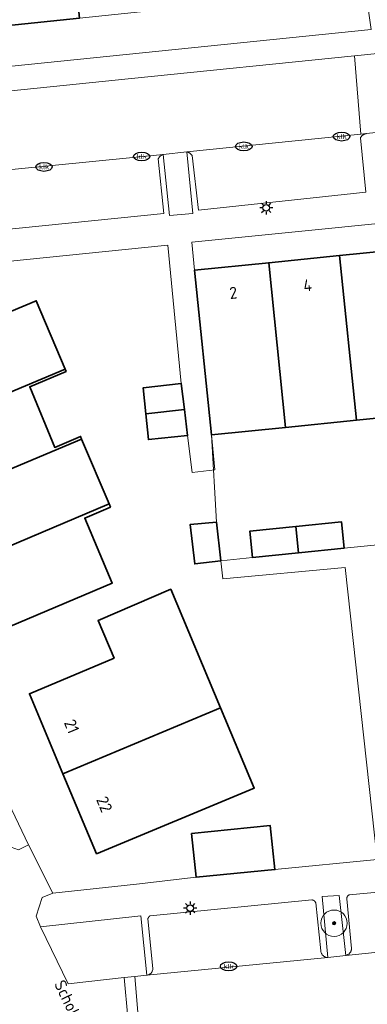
# Model space of a CAD drawing. Header units: metres. Extents: x 103671 to 105190, y 427150 to 429171.
# Tile 148 of 256: x 104640 to 104666, y 427481 to 427555. Entities that reach past the tile are written whole.
import ezdxf
from ezdxf.enums import TextEntityAlignment as Align

# ---------------------------------------------------------------- set-up
doc = ezdxf.new("R2010")
doc.units = ezdxf.units.M
for name, color, linetype, lineweight in [('B-WE-GR-BOOM-S', 253, 'Continuous', 25), ('B-WE-IE-MEUBILAIR-S', 253, 'Continuous', 25), ('B-WE-IE-TERREINAFSCHEIDING_KUNSTMATIG_HEKWERK-G', 253, 'IE-TERREINAFSCHEIDING_KUNSTMATIG-SO', 18), ('B-WE-OG-BEBOUWING-GV', 253, 'Continuous', 35), ('B-WE-OG-BEBOUWING-T18', 7, 'Continuous', 18), ('B-WE-OG-TERREIN_BEGROEID-GV', 253, 'Continuous', 18), ('B-WE-OG-TERREIN_ERF-GV', 253, 'Continuous', 18), ('B-WE-OG-TOPOGRAFIE-T18', 7, 'Continuous', 18), ('B-WE-VH-OPENVERHARDING_BETONELEMENT-GV', 253, 'Continuous', 18), ('B-WE-VH-OPENVERHARDING_BETONSTRAATSTEEN-GV', 253, 'Continuous', 18), ('B-WE-VH-OPENVERHARDING_TEGEL-GV', 253, 'Continuous', 18)]:
    doc.layers.add(name, color=color, linetype=linetype, lineweight=lineweight)
doc.styles.add('NLCS-ISO', font='NLCS-ISO.ttf')
doc.styles.add('NLCS-ISO-M500-T18', font='NLCS-ISO.ttf', dxfattribs={"height": 0.9})
doc.linetypes.add('IE-TERREINAFSCHEIDING_KUNSTMATIG-SO', pattern='A,4,[82,NLCS.SHX,S=0.75,R=90,X=0,Y=0],4,-2', length=10)

# ---------------------------------------------------------------- blocks, each defined once
blk = doc.blocks.new('SIE-MEUBILAIR_PAAL_LICHTMAST-SO')
for points in [[(-0.62, 0), (-1, 0)], [(-0.71, 0.71), (-0.44, 0.44)], [(0, 1), (0, 0.62)], [(0.44, 0.44), (0.71, 0.71)], [(1, 0), (0.62, 0)], [(-0.71, -0.71), (-0.44, -0.44)], [(0, -0.62), (0, -1)], [(0.44, -0.44), (0.71, -0.71)]]:
    blk.add_lwpolyline(points)
blk.add_circle((0, 0), 0.5)
blk = doc.blocks.new('SIE-MEUBILAIR_PUT_KOLK-SO')
blk.add_ellipse((0, 0), major_axis=(1.25, 0), ratio=0.54)
at = {"style": 'NLCS-ISO'}
blk.add_text('klk', height=0.75, dxfattribs=at).set_placement((0.03, 0), align=Align.MIDDLE_CENTER)
blk = doc.blocks.new('SGR-BOOM_GBKN-SO')
at = {"linetype": 'ByBlock', "lineweight": 18}
h = blk.add_hatch(color=0, dxfattribs=at)
h.dxf.hatch_style = 1
edge = h.paths.add_edge_path()
edge.add_arc((0, 0), 0.25, 0, 360)
at = {"color": 0, "linetype": 'ByBlock', "lineweight": 18}
for radius in [2, 0.25]:
    blk.add_circle((0, 0), radius, dxfattribs=at)
at = {"color": 0, "linetype": 'ByBlock', "lineweight": 18, "style": 'NLCS-ISO'}
blk.add_attdef('SOORT', (2.5, 0), '', height=1.5, dxfattribs=at)

msp = doc.modelspace()

# ---------------------------------------------------------------- linework, layer by layer
at = {"layer": 'B-WE-IE-TERREINAFSCHEIDING_KUNSTMATIG_HEKWERK-G', "flags": 128}
for points in [[(104654.132, 427523.947), (104654.526, 427517.337)], [(104664.203, 427515.358), (104667.992, 427515.728)], [(104654.848, 427514.399), (104657.242, 427514.648)]]:
    msp.add_lwpolyline(points, dxfattribs=at)
at = {"layer": 'B-WE-OG-BEBOUWING-GV', "flags": 128}
for points in [[(104643.123, 427565.536), (104637.532, 427564.964), (104638.532, 427555.009), (104644.123, 427555.579)], [(104669.222, 427538.106), (104663.847, 427537.56), (104665.119, 427525.055), (104670.495, 427525.597)], [(104658.471, 427537.015), (104652.86, 427536.446), (104654.132, 427523.947), (104659.744, 427524.513)], [(104663.847, 427537.56), (104658.471, 427537.015), (104659.744, 427524.513), (104665.119, 427525.055)], [(104631, 427523.888), (104643.043, 427528.942), (104640.854, 427534.129), (104628.821, 427529.079)], [(104643.043, 427528.942), (104631, 427523.888), (104633.082, 427518.927), (104644.294, 427523.632), (104644.209, 427523.832), (104642.257, 427523.005), (104640.354, 427527.598), (104643.118, 427528.764)], [(104649.156, 427525.544), (104652.085, 427525.868), (104651.839, 427527.853), (104648.959, 427527.534)], [(104652.085, 427525.868), (104649.156, 427525.544), (104649.349, 427523.588), (104652.33, 427523.898)], [(104644.294, 427523.632), (104633.082, 427518.927), (104635.164, 427513.967), (104646.377, 427518.718)], [(104646.486, 427518.461), (104646.377, 427518.718), (104635.164, 427513.967), (104637.342, 427508.776), (104646.61, 427512.702), (104644.534, 427517.634)], [(104654.526, 427517.337), (104652.525, 427517.159), (104652.871, 427514.155), (104654.848, 427514.399)], [(104660.521, 427516.993), (104657.039, 427516.638), (104657.242, 427514.648), (104660.724, 427515.003)], [(104660.521, 427516.993), (104660.724, 427515.003), (104664.203, 427515.358), (104664, 427517.348)], [(104646.767, 427506.995), (104640.337, 427504.298), (104642.879, 427498.228), (104654.822, 427503.229), (104651.048, 427512.232), (104645.534, 427509.853)], [(104654.822, 427503.229), (104642.879, 427498.228), (104645.421, 427492.155), (104657.376, 427497.135)], [(104652.625, 427493.704), (104652.971, 427490.367), (104658.948, 427490.954), (104658.593, 427494.299)]]:
    msp.add_lwpolyline(points, close=True, dxfattribs=at)
at = {"layer": 'B-WE-OG-TERREIN_BEGROEID-GV', "flags": 128}
for points in [[(104650.462, 427545.239), (104650.96, 427540.591), (104652.726, 427540.76), (104652.269, 427545.436)], [(104634.956, 427502.018), (104634.45, 427500.619), (104638.118, 427492.947), (104639.517, 427492.442), (104640.256, 427492.824), (104635.727, 427502.34)], [(104663.823, 427488.996), (104662.532, 427488.911), (104662.967, 427484.277), (104664.315, 427484.443)], [(104641.178, 427486.609), (104643.277, 427482.286), (104647.527, 427482.75), (104648.335, 427482.838), (104649.225, 427482.935), (104648.79, 427487.447)]]:
    msp.add_lwpolyline(points, close=True, dxfattribs=at)
at = {"layer": 'B-WE-OG-TERREIN_ERF-GV', "flags": 128}
for points in [[(104637.734, 427551.816), (104666.252, 427554.729), (104665.81, 427557.79), (104660.219, 427557.22), (104654.847, 427556.672), (104649.485, 427556.126), (104644.123, 427555.579), (104638.532, 427555.009)], [(104670.495, 427525.597), (104665.119, 427525.055), (104659.744, 427524.513), (104654.132, 427523.947), (104654.399, 427521.299), (104652.68, 427521.085), (104652.33, 427523.898), (104649.349, 427523.588), (104649.156, 427525.544), (104648.959, 427527.534), (104651.839, 427527.853), (104650.831, 427538.357), (104622.228, 427535.431)], [(104635.727, 427502.34), (104640.256, 427492.824), (104642.114, 427489.164), (104648.45, 427489.842), (104652.971, 427490.367), (104652.625, 427493.704), (104658.593, 427494.299), (104658.948, 427490.954), (104666.688, 427491.724), (104664.266, 427513.892), (104654.992, 427513.014), (104654.848, 427514.399), (104657.242, 427514.648), (104657.039, 427516.638), (104660.521, 427516.993), (104664, 427517.348), (104664.203, 427515.358), (104667.992, 427515.728)]]:
    msp.add_lwpolyline(points, dxfattribs=at)
for points in [[(104658.471, 427537.015), (104663.847, 427537.56), (104669.222, 427538.106), (104674.597, 427538.651), (104679.972, 427539.196), (104685.348, 427539.741), (104690.723, 427540.287), (104696.098, 427540.832), (104701.473, 427541.377), (104707.085, 427541.947), (104706.874, 427544.036), (104675.627, 427540.882), (104652.644, 427538.566), (104652.86, 427536.446)], [(104642.257, 427523.005), (104644.209, 427523.832), (104644.294, 427523.632), (104646.377, 427518.718), (104646.486, 427518.461), (104644.534, 427517.634), (104646.61, 427512.702), (104637.342, 427508.776), (104635.164, 427513.967), (104633.082, 427518.927), (104631, 427523.888), (104628.821, 427529.079), (104640.854, 427534.129), (104643.043, 427528.942), (104643.118, 427528.764), (104640.354, 427527.598)], [(104654.848, 427514.399), (104652.871, 427514.155), (104652.525, 427517.159), (104654.526, 427517.337)], [(104645.534, 427509.853), (104651.048, 427512.232), (104654.822, 427503.229), (104657.376, 427497.135), (104645.421, 427492.155), (104642.879, 427498.228), (104640.337, 427504.298), (104646.767, 427506.995)]]:
    msp.add_lwpolyline(points, close=True, dxfattribs=at)
at = {"layer": 'B-WE-VH-OPENVERHARDING_BETONELEMENT-GV', "flags": 128}
msp.add_lwpolyline([(104647.527, 427482.75), (104648.076, 427476.691), (104648.818, 427476.786), (104648.335, 427482.838)], close=True, dxfattribs=at)
at = {"layer": 'B-WE-VH-OPENVERHARDING_BETONSTRAATSTEEN-GV', "flags": 128}
for points in [[(104650.462, 427545.239), (104652.269, 427545.436), (104665.455, 427546.773), (104664.969, 427552.721), (104648.083, 427551.001), (104623.377, 427548.476), (104620.296, 427548.162), (104620.773, 427542.199), (104621.631, 427542.29), (104622.09, 427542.339), (104623.058, 427542.441), (104626.895, 427542.844), (104634.846, 427543.678), (104636.922, 427543.896)], [(104664.315, 427484.443), (104662.967, 427484.277), (104649.225, 427482.935), (104648.335, 427482.838), (104648.818, 427476.786), (104663.348, 427478.204), (104683.5, 427480.296), (104695.627, 427481.547), (104695.06, 427487.579), (104679.436, 427485.964), (104678.024, 427485.842)]]:
    msp.add_lwpolyline(points, close=True, dxfattribs=at)
for points in [[(104668.223, 427553.052), (104664.969, 427552.721), (104665.455, 427546.773), (104665.866, 427546.815), (104668.69, 427547.105)], [(104638.749, 427472.558), (104640.232, 427475.747), (104645.975, 427476.479), (104648.062, 427476.689), (104648.076, 427476.691), (104647.527, 427482.75), (104643.277, 427482.286), (104641.178, 427486.609), (104640.839, 427487.412), (104641.294, 427488.823), (104642.114, 427489.164), (104640.256, 427492.824), (104639.517, 427492.442)]]:
    msp.add_lwpolyline(points, dxfattribs=at)
at = {"layer": 'B-WE-VH-OPENVERHARDING_TEGEL-GV', "flags": 128}
for points in [[(104665.81, 427557.79), (104666.252, 427554.729), (104637.734, 427551.816)], [(104623.377, 427548.476), (104648.083, 427551.001), (104664.969, 427552.721), (104668.223, 427553.052), (104668.583, 427553.093), (104668.948, 427553.162), (104669.317, 427553.261), (104669.685, 427553.391), (104670.049, 427553.553), (104670.405, 427553.747), (104670.749, 427553.972), (104671.076, 427554.228), (104671.382, 427554.513), (104671.665, 427554.823), (104671.921, 427555.156), (104672.146, 427555.508)], [(104668.69, 427547.105), (104665.866, 427546.815), (104665.839, 427546.811), (104665.811, 427546.806), (104665.783, 427546.799), (104665.756, 427546.79), (104665.729, 427546.78), (104665.702, 427546.769), (104665.676, 427546.756), (104665.65, 427546.742), (104665.625, 427546.726), (104665.601, 427546.709), (104665.578, 427546.691), (104665.555, 427546.672), (104665.534, 427546.651), (104665.515, 427546.63), (104665.496, 427546.607), (104665.479, 427546.584), (104665.463, 427546.56), (104665.448, 427546.536), (104665.435, 427546.511), (104665.423, 427546.486), (104665.831, 427542.38), (104653.145, 427541.019), (104652.663, 427545.153), (104652.65, 427545.173), (104652.635, 427545.193), (104652.62, 427545.213), (104652.605, 427545.232), (104652.588, 427545.25), (104652.571, 427545.268), (104652.552, 427545.286), (104652.533, 427545.302), (104652.514, 427545.318), (104652.494, 427545.333), (104652.473, 427545.347), (104652.452, 427545.361), (104652.43, 427545.373), (104652.408, 427545.385), (104652.385, 427545.396), (104652.362, 427545.406), (104652.339, 427545.415), (104652.316, 427545.423), (104652.293, 427545.43), (104652.269, 427545.436), (104652.726, 427540.76), (104650.96, 427540.591), (104650.462, 427545.239), (104650.439, 427545.229), (104650.416, 427545.219), (104650.394, 427545.207), (104650.372, 427545.195), (104650.35, 427545.182), (104650.329, 427545.168), (104650.308, 427545.153), (104650.288, 427545.137), (104650.268, 427545.12), (104650.249, 427545.103), (104650.231, 427545.085), (104650.213, 427545.066), (104650.196, 427545.047), (104650.18, 427545.027), (104650.165, 427545.006), (104650.151, 427544.985), (104650.137, 427544.964), (104650.124, 427544.942), (104650.113, 427544.919), (104650.102, 427544.897), (104650.525, 427540.742), (104637.792, 427539.454)], [(104637.792, 427539.454), (104650.525, 427540.742), (104650.102, 427544.897), (104650.113, 427544.919), (104650.124, 427544.942), (104650.137, 427544.964), (104650.151, 427544.985), (104650.165, 427545.006), (104650.18, 427545.027), (104650.196, 427545.047), (104650.213, 427545.066), (104650.231, 427545.085), (104650.249, 427545.103), (104650.268, 427545.12), (104650.288, 427545.137), (104650.308, 427545.153), (104650.329, 427545.168), (104650.35, 427545.182), (104650.372, 427545.195), (104650.394, 427545.207), (104650.416, 427545.219), (104650.439, 427545.229), (104650.462, 427545.239), (104636.922, 427543.896)], [(104622.228, 427535.431), (104650.831, 427538.357), (104651.839, 427527.853), (104652.085, 427525.868), (104652.33, 427523.898), (104652.68, 427521.085), (104654.399, 427521.299), (104654.132, 427523.947), (104652.86, 427536.446), (104652.644, 427538.566), (104675.627, 427540.882)], [(104667.992, 427515.728), (104664.203, 427515.358), (104660.724, 427515.003), (104657.242, 427514.648), (104654.848, 427514.399), (104654.992, 427513.014), (104664.266, 427513.892), (104666.688, 427491.724), (104658.948, 427490.954), (104652.971, 427490.367), (104648.45, 427489.842), (104642.114, 427489.164), (104641.294, 427488.823), (104640.839, 427487.412), (104641.178, 427486.609), (104648.79, 427487.447), (104649.225, 427482.935), (104649.26, 427482.94), (104649.295, 427482.947), (104649.33, 427482.958), (104649.365, 427482.97), (104649.4, 427482.986), (104649.434, 427483.004), (104649.467, 427483.025), (104649.498, 427483.049), (104649.528, 427483.075), (104649.556, 427483.103), (104649.581, 427483.134), (104649.604, 427483.166), (104649.625, 427483.2), (104649.642, 427483.234), (104649.657, 427483.27), (104649.669, 427483.306), (104649.679, 427483.342), (104649.685, 427483.378), (104649.689, 427483.414), (104649.691, 427483.449), (104649.312, 427487.217), (104649.317, 427487.231), (104649.322, 427487.245), (104649.328, 427487.259), (104649.334, 427487.273), (104649.341, 427487.286), (104649.349, 427487.299), (104649.356, 427487.312), (104649.364, 427487.325), (104649.373, 427487.338), (104649.382, 427487.35), (104649.392, 427487.362), (104649.401, 427487.374), (104649.412, 427487.385), (104649.422, 427487.396), (104649.433, 427487.407), (104649.444, 427487.417), (104649.456, 427487.426), (104649.468, 427487.436), (104649.48, 427487.445), (104649.492, 427487.453), (104661.751, 427488.654), (104661.769, 427488.652), (104661.787, 427488.649), (104661.806, 427488.644), (104661.824, 427488.639), (104661.842, 427488.632), (104661.86, 427488.625), (104661.877, 427488.616), (104661.894, 427488.607), (104661.91, 427488.596), (104661.926, 427488.585), (104661.941, 427488.572), (104661.956, 427488.559), (104661.969, 427488.545), (104661.982, 427488.53), (104661.994, 427488.515), (104662.005, 427488.499), (104662.015, 427488.483), (104662.023, 427488.467), (104662.031, 427488.45), (104662.038, 427488.433), (104662.423, 427484.786), (104662.427, 427484.748), (104662.433, 427484.71), (104662.442, 427484.672), (104662.454, 427484.633), (104662.47, 427484.595), (104662.489, 427484.558), (104662.51, 427484.521), (104662.535, 427484.486), (104662.563, 427484.453), (104662.593, 427484.423), (104662.626, 427484.395), (104662.661, 427484.369), (104662.697, 427484.347), (104662.735, 427484.327), (104662.773, 427484.311), (104662.812, 427484.298), (104662.852, 427484.288), (104662.891, 427484.282), (104662.929, 427484.278), (104662.967, 427484.277), (104662.532, 427488.911), (104663.823, 427488.996), (104664.315, 427484.443), (104664.349, 427484.45), (104664.383, 427484.46), (104664.416, 427484.472), (104664.45, 427484.487), (104664.483, 427484.504), (104664.515, 427484.524), (104664.545, 427484.546), (104664.575, 427484.57), (104664.602, 427484.597), (104664.628, 427484.626), (104664.652, 427484.657), (104664.673, 427484.689), (104664.691, 427484.722), (104664.707, 427484.757), (104664.721, 427484.792), (104664.732, 427484.827), (104664.74, 427484.863), (104664.745, 427484.898), (104664.748, 427484.934), (104664.749, 427484.968), (104664.406, 427488.722), (104664.403, 427488.739), (104664.401, 427488.757), (104664.401, 427488.775), (104664.401, 427488.794), (104664.403, 427488.813), (104664.406, 427488.831), (104664.411, 427488.85), (104664.417, 427488.868), (104664.424, 427488.887), (104664.433, 427488.904), (104664.443, 427488.921), (104664.454, 427488.937), (104664.466, 427488.952), (104664.48, 427488.966), (104664.493, 427488.979), (104664.508, 427488.991), (104664.523, 427489.002), (104664.539, 427489.011), (104664.555, 427489.019), (104664.571, 427489.026), (104676.805, 427490.168)], [(104676.805, 427490.168), (104664.571, 427489.026), (104664.555, 427489.019), (104664.539, 427489.011), (104664.523, 427489.002), (104664.508, 427488.991), (104664.493, 427488.979), (104664.48, 427488.966), (104664.466, 427488.952), (104664.454, 427488.937), (104664.443, 427488.921), (104664.433, 427488.904), (104664.424, 427488.887), (104664.417, 427488.868), (104664.411, 427488.85), (104664.406, 427488.831), (104664.403, 427488.813), (104664.401, 427488.794), (104664.401, 427488.775), (104664.401, 427488.757), (104664.403, 427488.739), (104664.406, 427488.722), (104664.749, 427484.968), (104664.748, 427484.934), (104664.745, 427484.898), (104664.74, 427484.863), (104664.732, 427484.827), (104664.721, 427484.792), (104664.707, 427484.757), (104664.691, 427484.722), (104664.673, 427484.689), (104664.652, 427484.657), (104664.628, 427484.626), (104664.602, 427484.597), (104664.575, 427484.57), (104664.545, 427484.546), (104664.515, 427484.524), (104664.483, 427484.504), (104664.45, 427484.487), (104664.416, 427484.472), (104664.383, 427484.46), (104664.349, 427484.45), (104664.315, 427484.443), (104678.024, 427485.842)]]:
    msp.add_lwpolyline(points, dxfattribs=at)
for points in [[(104665.831, 427542.38), (104665.423, 427546.486), (104665.435, 427546.511), (104665.448, 427546.536), (104665.463, 427546.56), (104665.479, 427546.584), (104665.496, 427546.607), (104665.515, 427546.63), (104665.534, 427546.651), (104665.555, 427546.672), (104665.578, 427546.691), (104665.601, 427546.709), (104665.625, 427546.726), (104665.65, 427546.742), (104665.676, 427546.756), (104665.702, 427546.769), (104665.729, 427546.78), (104665.756, 427546.79), (104665.783, 427546.799), (104665.811, 427546.806), (104665.839, 427546.811), (104665.866, 427546.815), (104665.455, 427546.773), (104652.269, 427545.436), (104652.293, 427545.43), (104652.316, 427545.423), (104652.339, 427545.415), (104652.362, 427545.406), (104652.385, 427545.396), (104652.408, 427545.385), (104652.43, 427545.373), (104652.452, 427545.361), (104652.473, 427545.347), (104652.494, 427545.333), (104652.514, 427545.318), (104652.533, 427545.302), (104652.552, 427545.286), (104652.571, 427545.268), (104652.588, 427545.25), (104652.605, 427545.232), (104652.62, 427545.213), (104652.635, 427545.193), (104652.65, 427545.173), (104652.663, 427545.153), (104653.145, 427541.019)], [(104649.312, 427487.217), (104649.691, 427483.449), (104649.689, 427483.414), (104649.685, 427483.378), (104649.679, 427483.342), (104649.669, 427483.306), (104649.657, 427483.27), (104649.642, 427483.234), (104649.625, 427483.2), (104649.604, 427483.166), (104649.581, 427483.134), (104649.556, 427483.103), (104649.528, 427483.075), (104649.498, 427483.049), (104649.467, 427483.025), (104649.434, 427483.004), (104649.4, 427482.986), (104649.365, 427482.97), (104649.33, 427482.958), (104649.295, 427482.947), (104649.26, 427482.94), (104649.225, 427482.935), (104662.967, 427484.277), (104662.929, 427484.278), (104662.891, 427484.282), (104662.852, 427484.288), (104662.812, 427484.298), (104662.773, 427484.311), (104662.735, 427484.327), (104662.697, 427484.347), (104662.661, 427484.369), (104662.626, 427484.395), (104662.593, 427484.423), (104662.563, 427484.453), (104662.535, 427484.486), (104662.51, 427484.521), (104662.489, 427484.558), (104662.47, 427484.595), (104662.454, 427484.633), (104662.442, 427484.672), (104662.433, 427484.71), (104662.427, 427484.748), (104662.423, 427484.786), (104662.038, 427488.433), (104662.031, 427488.45), (104662.023, 427488.467), (104662.015, 427488.483), (104662.005, 427488.499), (104661.994, 427488.515), (104661.982, 427488.53), (104661.969, 427488.545), (104661.956, 427488.559), (104661.941, 427488.572), (104661.926, 427488.585), (104661.91, 427488.596), (104661.894, 427488.607), (104661.877, 427488.616), (104661.86, 427488.625), (104661.842, 427488.632), (104661.824, 427488.639), (104661.806, 427488.644), (104661.787, 427488.649), (104661.769, 427488.652), (104661.751, 427488.654), (104649.492, 427487.453), (104649.48, 427487.445), (104649.468, 427487.436), (104649.456, 427487.426), (104649.444, 427487.417), (104649.433, 427487.407), (104649.422, 427487.396), (104649.412, 427487.385), (104649.401, 427487.374), (104649.392, 427487.362), (104649.382, 427487.35), (104649.373, 427487.338), (104649.364, 427487.325), (104649.356, 427487.312), (104649.349, 427487.299), (104649.341, 427487.286), (104649.334, 427487.273), (104649.328, 427487.259), (104649.322, 427487.245), (104649.317, 427487.231)]]:
    msp.add_lwpolyline(points, close=True, dxfattribs=at)

# ---------------------------------------------------------------- block references
at = {"layer": 'B-WE-GR-BOOM-S', "xscale": 0.5, "yscale": 0.5, "zscale": 0.5}
msp.add_blockref('SGR-BOOM_GBKN-SO', (104663.426, 427486.883), dxfattribs=at)
at = {"layer": 'B-WE-IE-MEUBILAIR-S', "xscale": 0.5, "yscale": 0.5, "zscale": 0.5}
for name, p in [('SIE-MEUBILAIR_PUT_KOLK-SO', (104663.996, 427546.594)), ('SIE-MEUBILAIR_PUT_KOLK-SO', (104656.587, 427545.845)), ('SIE-MEUBILAIR_PUT_KOLK-SO', (104648.841, 427545.08)), ('SIE-MEUBILAIR_PUT_KOLK-SO', (104641.435, 427544.292)), ('SIE-MEUBILAIR_PAAL_LICHTMAST-SO', (104658.29, 427541.179)), ('SIE-MEUBILAIR_PAAL_LICHTMAST-SO', (104652.527, 427488.019)), ('SIE-MEUBILAIR_PUT_KOLK-SO', (104655.433, 427483.608))]:
    msp.add_blockref(name, p, dxfattribs=at)

# ---------------------------------------------------------------- texts
at = {"layer": 'B-WE-OG-BEBOUWING-T18', "style": 'NLCS-ISO-M500-T18'}
for s, rotation, p in [('4', 5.8, (104661.42, 427535.304)), ('2', 5.8, (104655.79, 427534.733)), ('21', 292.7, (104643.54, 427501.826)), ('22', 292.7, (104646.018, 427495.907))]:
    msp.add_text(s, height=0.9, rotation=rotation, dxfattribs=at).set_placement(p, align=Align.MIDDLE)
at = {"layer": 'B-WE-OG-TOPOGRAFIE-T18', "style": 'NLCS-ISO-M500-T18'}
msp.add_text('Scholekster', height=0.9, rotation=295.6, dxfattribs=at).set_placement((104643.917, 427479.701), align=Align.MIDDLE)

doc.saveas('drawing.dxf')
